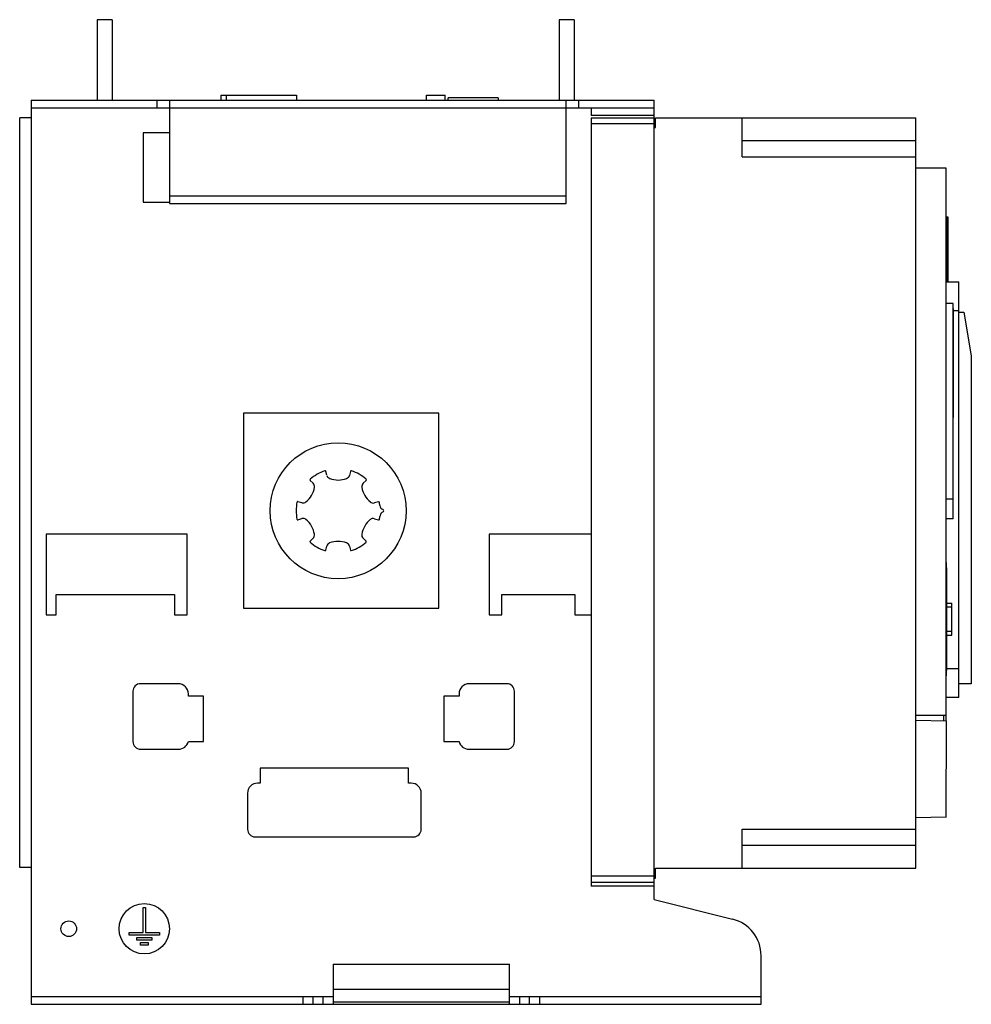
# Model space of a CAD drawing. Header units: millimetres. Extents: x 55 to 433, y 142 to 533.
import ezdxf

# ---------------------------------------------------------------- set-up
doc = ezdxf.new("R2010")
doc.units = ezdxf.units.MM
doc.header["$LTSCALE"] = 43.858126
doc.layers.add('00_COMPONENTS_1', color=7, linetype='CONTINUOUS')

msp = doc.modelspace()

# ---------------------------------------------------------------- linework, layer by layer
at = {"layer": '00_COMPONENTS_1', "color": 7, "linetype": 'Continuous'}
for p, q in [((86.21, 532.74), (86.21, 500.74)), ((92.21, 532.74), (86.21, 532.74)), ((92.21, 532.74), (92.21, 500.74)), ((269.71, 532.74), (269.71, 500.74)), ((275.71, 532.74), (269.71, 532.74)), ((275.71, 532.74), (275.71, 500.74)), ((59.96, 500.74), (59.96, 141.74)), ((59.96, 500.74), (307.46, 500.74)), ((109.96, 500.74), (109.96, 497.74)), ((114.96, 500.74), (114.96, 459.74)), ((135.55, 500.74), (135.55, 502.74)), ((135.55, 502.74), (165.46, 502.74)), ((137.46, 502.74), (137.46, 500.74)), ((165.46, 502.74), (165.46, 500.74)), ((217.06, 500.74), (217.06, 502.74)), ((217.06, 502.74), (224.46, 502.74)), ((224.46, 500.74), (224.46, 502.74)), ((225.59, 500.74), (225.59, 501.74)), ((245.46, 501.74), (225.59, 501.74)), ((245.46, 501.74), (245.46, 500.74)), ((272.46, 459.74), (272.46, 500.74)), ((277.46, 500.74), (277.46, 497.74)), ((307.46, 183.33), (307.46, 500.74)), ((59.96, 497.74), (307.46, 497.74)), ((282.46, 497.74), (282.46, 494.74)), ((55.46, 196.02), (55.46, 493.74)), ((59.96, 493.74), (55.46, 493.74)), ((307.46, 494.74), (282.46, 494.74)), ((282.46, 493.78), (282.46, 188.69)), ((282.46, 493.78), (307.46, 493.78)), ((307.96, 489.88), (307.96, 493.74)), ((307.96, 493.74), (411.46, 493.74)), ((342.46, 478.24), (342.46, 493.74)), ((411.46, 195.74), (411.46, 493.74)), ((282.46, 491.47), (307.46, 491.47)), ((307.46, 489.88), (307.96, 489.88)), ((104.46, 487.74), (104.46, 460.24)), ((114.96, 487.74), (104.46, 487.74)), ((342.46, 484.74), (411.46, 484.74)), ((342.46, 478.24), (411.46, 478.24)), ((423.46, 473.74), (411.46, 473.74)), ((423.46, 254.39), (423.46, 473.74)), ((114.96, 462.74), (272.46, 462.74)), ((104.46, 460.24), (114.96, 460.24)), ((114.96, 459.74), (272.46, 459.74)), ((424.24, 454.33), (423.46, 454.33)), ((423.87, 428.66), (423.87, 454.33)), ((424.24, 428.66), (424.24, 454.33)), ((423.46, 428.66), (428.46, 428.66)), ((428.46, 263.61), (428.46, 428.66)), ((426.21, 419.99), (423.46, 419.99)), ((426.21, 334.49), (426.21, 419.99)), ((426.34, 417.99), (426.21, 417.99)), ((426.34, 374.77), (426.34, 417.99)), ((428.46, 417.16), (426.34, 417.16)), ((428.46, 416.59), (430.46, 416.59)), ((430.46, 416.59), (433.46, 399.29)), ((433.46, 399.29), (433.46, 268.99)), ((144.36, 376.44), (144.36, 299.04)), ((221.96, 376.44), (144.36, 376.44)), ((221.96, 299.04), (221.96, 376.44)), ((426.34, 374.77), (426.21, 374.77)), ((177.47, 351.8), (177.08, 353.37)), ((186.84, 353.37), (186.45, 351.79)), ((170.86, 349.78), (172.03, 348.66)), ((191.89, 348.65), (193.06, 349.77)), ((167.54, 340.89), (165.98, 341.33)), ((197.94, 341.32), (196.38, 340.87)), ((423.46, 342.48), (426.21, 342.48)), ((165.97, 334.15), (167.53, 334.6)), ((196.37, 334.58), (197.98, 334.12)), ((426.21, 334.49), (423.46, 334.49)), ((65.96, 328.44), (65.96, 296.44)), ((121.96, 328.44), (65.96, 328.44)), ((121.96, 296.44), (121.96, 328.44)), ((172.02, 326.82), (170.85, 325.7)), ((193.05, 325.69), (191.88, 326.82)), ((241.96, 328.44), (241.96, 296.44)), ((282.46, 328.44), (241.96, 328.44)), ((177.07, 322.1), (177.46, 323.68)), ((186.44, 323.67), (186.83, 322.1)), ((423.66, 317.18), (423.46, 317.18)), ((423.66, 272.18), (423.66, 317.18)), ((423.78, 274.33), (423.78, 315.03)), ((69.96, 296.44), (69.96, 304.44)), ((69.96, 304.44), (116.96, 304.44)), ((116.96, 304.44), (116.96, 296.44)), ((246.96, 304.44), (275.96, 304.44)), ((246.96, 296.44), (246.96, 304.44)), ((275.96, 304.44), (275.96, 296.44)), ((144.36, 299.04), (221.96, 299.04)), ((423.78, 300.98), (425.66, 300.98)), ((425.66, 299.48), (423.78, 299.48)), ((425.66, 288.38), (425.66, 300.98)), ((65.96, 296.44), (69.96, 296.44)), ((116.96, 296.44), (121.96, 296.44)), ((241.96, 296.44), (246.96, 296.44)), ((275.96, 296.44), (282.46, 296.44)), ((423.78, 289.88), (425.66, 289.88)), ((423.78, 288.38), (425.66, 288.38)), ((423.78, 275.11), (428.46, 275.11)), ((423.66, 272.18), (423.46, 272.18)), ((100.46, 266.04), (100.46, 246.04)), ((118.46, 269.04), (103.46, 269.04)), ((248.96, 269.04), (233.96, 269.04)), ((251.96, 246.04), (251.96, 266.04)), ((433.46, 268.99), (428.46, 268.99)), ((122.46, 264.04), (122.46, 265.04)), ((128.46, 264.04), (122.46, 264.04)), ((128.46, 246.04), (128.46, 264.04)), ((229.96, 264.04), (223.96, 264.04)), ((223.96, 264.04), (223.96, 246.04)), ((229.96, 265.04), (229.96, 264.04)), ((428.46, 263.61), (423.46, 263.61)), ((423.46, 256.48), (411.46, 256.48)), ((411.46, 254.55), (423.45, 254.33)), ((422.46, 256.48), (422.46, 254.39)), ((423.45, 254.33), (423.39, 216.05)), ((103.46, 243.04), (118.58, 243.04)), ((122.46, 246.04), (128.46, 246.04)), ((223.96, 246.04), (229.96, 246.04)), ((233.83, 243.04), (248.96, 243.04)), ((150.96, 235.54), (150.96, 229.54)), ((209.96, 235.54), (150.96, 235.54)), ((209.96, 229.54), (209.96, 235.54)), ((150.96, 229.54), (149.96, 229.54)), ((210.96, 229.54), (209.96, 229.54)), ((145.96, 225.54), (145.96, 211.24)), ((214.96, 211.24), (214.96, 225.54)), ((423.39, 216.05), (411.39, 215.75)), ((423.46, 215.94), (423.46, 216.05)), ((342.46, 211.24), (411.46, 211.24)), ((342.46, 195.74), (342.46, 211.24)), ((148.96, 208.24), (211.96, 208.24)), ((411.46, 204.74), (342.46, 204.74)), ((59.96, 196.02), (55.46, 196.02)), ((307.96, 195.74), (411.46, 195.74)), ((307.96, 191.88), (307.96, 195.74)), ((282.46, 192.74), (307.46, 192.74)), ((307.46, 191.88), (307.96, 191.88)), ((307.46, 190.14), (282.46, 190.14)), ((307.46, 188.69), (282.46, 188.69)), ((104.46, 180.24), (105.46, 180.24)), ((104.46, 170.24), (104.46, 180.24)), ((105.46, 180.24), (105.46, 170.24)), ((307.46, 183.33), (338.58, 175.57)), ((98.96, 170.24), (104.46, 170.24)), ((98.96, 169.24), (98.96, 170.24)), ((110.96, 169.24), (98.96, 169.24)), ((101.96, 168.24), (107.96, 168.24)), ((101.96, 167.24), (101.96, 168.24)), ((105.46, 170.24), (110.96, 170.24)), ((107.96, 168.24), (107.96, 167.24)), ((110.96, 170.24), (110.96, 169.24)), ((107.96, 167.24), (101.96, 167.24)), ((103.46, 166.24), (106.46, 166.24)), ((103.46, 165.24), (103.46, 166.24)), ((106.46, 165.24), (103.46, 165.24)), ((106.46, 166.24), (106.46, 165.24)), ((349.96, 141.74), (349.96, 161.02)), ((179.96, 157.74), (249.96, 157.74)), ((179.96, 157.74), (179.96, 141.74)), ((249.96, 141.74), (249.96, 157.74)), ((179.96, 144.74), (59.96, 144.74)), ((167.96, 144.74), (167.96, 141.74)), ((171.96, 144.74), (171.96, 141.74)), ((175.96, 141.74), (175.96, 144.74)), ((179.96, 147.74), (249.96, 147.74)), ((349.96, 144.74), (249.96, 144.74)), ((253.96, 144.74), (253.96, 141.74)), ((257.96, 141.74), (257.96, 144.74)), ((261.96, 144.74), (261.96, 141.74)), ((59.96, 141.74), (349.96, 141.74)), ((249.96, 142.54), (179.96, 142.54))]:
    msp.add_line(p, q, dxfattribs=at)
for centre, radius in [((181.96, 337.74), 27), ((104.96, 171.74), 10), ((74.96, 171.74), 3.1)]:
    msp.add_circle(centre, radius, dxfattribs=at)
for centre, radius, start, end in [((181.96, 337.74), 16.7, 108.3275, 131.5935), ((176.79, 353.3), 0.3, 13.9706, 106.8817), ((187.13, 353.29), 0.3, 71.5912, 165.9734), ((181.96, 337.74), 16.7, 48.3541, 71.5935), ((171.07, 350), 0.3, 131.5912, 225.9734), ((170.78, 347.36), 1.8, 350.5363, 45.9736), ((179.22, 352.23), 1.8, 193.9739, 249.4113), ((181.97, 359.54), 9.6, 249.4114, 290.5362), ((184.7, 352.23), 1.8, 290.5363, 345.9736), ((193.14, 347.35), 1.8, 133.9739, 189.4113), ((192.85, 349.99), 0.3, 313.9727, 48.3553), ((163.08, 348.64), 9.6, 309.4116, 350.5362), ((200.84, 348.63), 9.6, 189.4114, 230.5368), ((181.96, 337.74), 16.7, 168.3232, 191.5935), ((168.03, 342.62), 1.8, 253.9776, 309.4132), ((195.88, 342.6), 1.8, 230.5389, 285.9756), ((198.02, 341.03), 0.3, 11.591, 105.9734), ((181.96, 337.74), 16.7, 6.9514, 11.5935), ((200.42, 339.99), 1.9, 186.9514, 250.1741), ((200.47, 335.49), 1.9, 111.1035, 173.0797), ((199.61, 337.73), 0.5, 291.1035, 70.5487), ((165.89, 334.44), 0.3, 191.5911, 285.9734), ((168.03, 332.87), 1.8, 50.5389, 105.9756), ((163.07, 326.84), 9.6, 9.4114, 50.5368), ((200.83, 326.83), 9.6, 129.4116, 170.5362), ((195.88, 332.85), 1.8, 73.9776, 129.4132), ((198.07, 334.41), 0.3, 253.9747, 348.3403), ((181.96, 337.74), 16.75, 348.3402, 353.0797), ((171.06, 325.48), 0.3, 133.9738, 224.8526), ((181.96, 337.74), 16.7, 228.2912, 251.5935), ((170.77, 328.12), 1.8, 313.9739, 9.4113), ((179.21, 323.24), 1.8, 110.5363, 165.9736), ((181.95, 315.94), 9.6, 69.4114, 110.5362), ((184.69, 323.24), 1.8, 13.9739, 69.4113), ((181.96, 337.74), 16.7, 288.3405, 311.5935), ((193.13, 328.11), 1.8, 170.5363, 225.9736), ((192.84, 325.47), 0.3, 311.5912, 45.9734), ((176.78, 322.18), 0.3, 251.5912, 345.9734), ((187.12, 322.17), 0.3, 193.9741, 287.5948), ((103.46, 266.04), 3, 90, 180), ((118.46, 265.04), 4, 0, 90), ((233.96, 265.04), 4, 90, 180), ((248.96, 266.04), 3, 0, 90), ((103.46, 246.04), 3, 180, 270), ((118.58, 247.04), 4, 270, 345.5225), ((233.83, 247.04), 4, 194.4775, 270), ((248.96, 246.04), 3, 270, 360), ((149.96, 225.54), 4, 90, 180), ((210.96, 225.54), 4, 0, 90), ((148.96, 211.24), 3, 180, 270), ((211.96, 211.24), 3, 270, 360), ((334.96, 161.02), 15, 0, 76)]:
    msp.add_arc(centre, radius, start, end, dxfattribs=at)
msp.add_open_spline([(165.98, 341.33), (165.96, 341.34), (165.92, 341.35), (165.86, 341.34), (165.81, 341.33), (165.76, 341.32), (165.73, 341.3), (165.7, 341.27), (165.67, 341.25), (165.65, 341.22), (165.64, 341.2), (165.62, 341.17), (165.61, 341.14), (165.61, 341.12), (165.6, 341.12), (165.6, 341.11)], degree=3, knots=[0, 0, 0, 0, 0.13224, 0.250415, 0.356609, 0.452419, 0.538564, 0.616007, 0.686767, 0.753074, 0.81716, 0.881264, 0.947636, 0.996979, 1, 1, 1, 1], dxfattribs=at)

doc.saveas('drawing.dxf')
